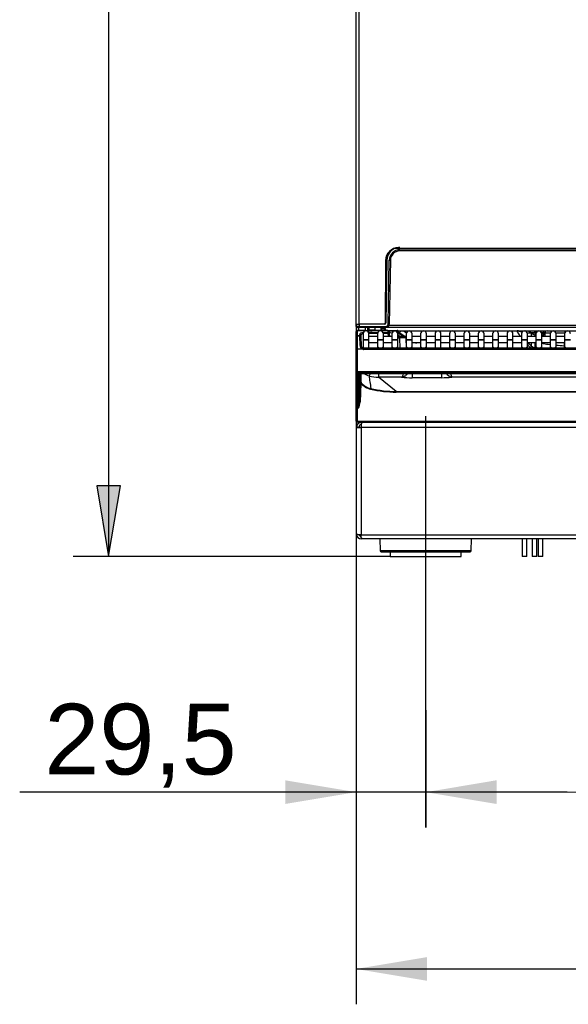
# Model space of a CAD drawing. Header units: millimetres. Extents: x 25 to 270, y 0 to 188.
# Tile 5 of 34: x 25 to 48, y 104 to 146. Entities that reach past the tile are written whole.
import ezdxf
from ezdxf.enums import TextEntityAlignment as Align
from ezdxf.lldxf.tags import DXFTag

# ---------------------------------------------------------------- set-up
doc = ezdxf.new("R2010")
doc.units = ezdxf.units.MM
doc.layers.add('134.124_BW4_CTM_', color=7, linetype='Continuous')
doc.layers.add('Standard', color=7, linetype='Continuous')
doc.styles.add('SEACAD_Arial', font='arial.ttf')
tags = doc.linetypes.add('CENTER2', pattern=[28.575, 19.05, -3.175, 3.175, -3.175]).pattern_tags.tags
tags[10:11] = [DXFTag(74, 4), DXFTag(75, 0), DXFTag(340, '0'), DXFTag(46, 0.0), DXFTag(50, 0.0), DXFTag(44, 0.0), DXFTag(45, 0.0)]
tags[8:9] = [DXFTag(74, 4), DXFTag(75, 0), DXFTag(340, '0'), DXFTag(46, 0.0), DXFTag(50, 0.0), DXFTag(44, 0.0), DXFTag(45, 0.0)]
tags[6:7] = [DXFTag(74, 4), DXFTag(75, 0), DXFTag(340, '0'), DXFTag(46, 0.0), DXFTag(50, 0.0), DXFTag(44, 0.0), DXFTag(45, 0.0)]
tags[4:5] = [DXFTag(74, 4), DXFTag(75, 0), DXFTag(340, '0'), DXFTag(46, 0.0), DXFTag(50, 0.0), DXFTag(44, 0.0), DXFTag(45, 0.0)]
doc.dimstyles.new('ISO', dxfattribs={"dimtxt": 3, "dimasz": 3, "dimexe": 1.5, "dimexo": 1.5, "dimgap": 0.75, "dimtad": 1, "dimlfac": 10, "dimtxsty": 'SEACAD_Arial', "dimblk1": '_SE_FILLED', "dimblk2": '_SE_FILLED', "dimsah": 1, "dimcen": 1.5, "dimazin": 0, "dimtfac": 0.7, "dimtdec": 3, "dimtmove": 0, "dimatfit": 3, "dimfxl": 1, "dimarcsym": 0})

# ---------------------------------------------------------------- blocks, each defined once
blk = doc.blocks.new('SEANNOT_GROUP')
at = {"layer": 'Standard', "color": 7, "linetype": 'CENTER2'}
blk.add_line((0, 10.976), (0, 0), dxfattribs=at)
blk = doc.blocks.new('SE1')
at = {"layer": '134.124_BW4_CTM_', "color": 7, "linetype": 'Continuous'}
for p, q in [((0.066, 9.85), (0.066, 25.43)), ((0.186, 25.43), (0.186, 9.87)), ((30.446, 13.069), (1.691, 13.069)), ((1.922, 13.019), (30.215, 13.019)), ((1.922, 12.97), (1.922, 13.019)), ((30.215, 12.97), (1.922, 12.97)), ((1.317, 12.564), (1.296, 9.9)), ((1.306, 10.02), (1.349, 12.58)), ((1.372, 12.58), (1.325, 9.919)), ((1.424, 9.868), (1.472, 12.577)), ((1.449, 12.918), (1.449, 12.905)), ((1.522, 12.577), (1.474, 9.867)), ((0.066, 9.85), (0.066, 9.55)), ((0.066, 9.85), (0.186, 9.85)), ((0.068, 9.87), (0.188, 9.87)), ((0.07, 9.769), (0.069, 9.85)), ((0.07, 9.769), (0.073, 9.769)), ((0.19, 9.72), (0.12, 9.72)), ((0.186, 9.6), (0.186, 9.72)), ((1.275, 9.87), (0.188, 9.87)), ((0.188, 9.87), (0.19, 9.769)), ((0.19, 9.769), (1.324, 9.769)), ((0.19, 9.72), (0.19, 9.769)), ((1.324, 9.72), (0.19, 9.72)), ((0.446, 9.72), (0.446, 9.6)), ((0.566, 9.6), (0.566, 9.72)), ((0.616, 9.625), (0.616, 9.72)), ((0.616, 9.625), (0.866, 9.625)), ((0.623, 9.6), (0.624, 9.625)), ((0.673, 9.615), (0.672, 9.6)), ((0.673, 9.625), (0.673, 9.615)), ((0.673, 9.615), (0.829, 9.615)), ((0.829, 9.615), (0.829, 9.625)), ((0.829, 9.615), (0.865, 9.615)), ((0.829, 9.615), (0.829, 9.6)), ((0.864, 9.616), (0.864, 9.615)), ((0.865, 9.615), (0.866, 9.614)), ((0.866, 9.72), (0.866, 9.6)), ((1.116, 9.72), (1.116, 9.6)), ((1.116, 9.6), (1.166, 9.65)), ((1.127, 9.611), (1.26, 9.611)), ((1.166, 9.65), (1.166, 9.72)), ((1.257, 9.688), (1.166, 9.688)), ((1.257, 9.678), (1.166, 9.678)), ((1.257, 9.678), (1.257, 9.688)), ((1.26, 9.611), (1.257, 9.678)), ((1.26, 9.6), (1.26, 9.611)), ((1.307, 9.635), (1.307, 9.64)), ((1.307, 9.635), (1.309, 9.6)), ((1.324, 9.769), (1.324, 9.72)), ((1.422, 9.72), (1.324, 9.72)), ((1.422, 9.72), (1.422, 9.757)), ((30.715, 9.72), (1.422, 9.72)), ((1.464, 9.818), (30.673, 9.818)), ((0.066, 9.546), (0.066, 9.55)), ((0.066, 9.336), (0.066, 9.546)), ((0.066, 9.325), (0.066, 9.336)), ((0.066, 8.799), (0.066, 9.325)), ((0.116, 9.6), (0.41, 9.6)), ((0.116, 9.6), (0.116, 9.593)), ((0.41, 9.593), (0.116, 9.593)), ((0.116, 9.593), (0.116, 9.382)), ((0.116, 9.382), (0.217, 9.382)), ((0.116, 9.382), (0.116, 9.375)), ((0.116, 9.375), (0.218, 9.375)), ((0.116, 9.375), (0.116, 8.796)), ((0.217, 9.382), (0.216, 9.431)), ((0.218, 9.375), (0.217, 9.382)), ((0.231, 8.954), (0.218, 9.375)), ((0.266, 9.386), (0.267, 9.338)), ((0.267, 9.338), (0.268, 9.327)), ((0.268, 9.327), (0.281, 8.944)), ((0.36, 9.454), (0.36, 9.204)), ((0.61, 9.204), (0.36, 9.204)), ((0.36, 9.204), (0.36, 9.184)), ((0.41, 9.6), (0.47, 9.6)), ((0.41, 9.593), (0.41, 9.6)), ((0.41, 9.592), (0.41, 9.593)), ((0.47, 9.6), (0.47, 9.578)), ((0.47, 9.6), (0.702, 9.6)), ((0.701, 9.57), (0.53, 9.57)), ((0.701, 9.568), (0.535, 9.568)), ((0.596, 9.512), (0.986, 9.512)), ((0.972, 9.465), (0.61, 9.465)), ((0.61, 9.204), (0.61, 9.454)), ((0.971, 9.334), (0.61, 9.334)), ((0.61, 9.184), (0.61, 9.204)), ((0.702, 9.6), (0.702, 9.57)), ((0.702, 9.6), (0.782, 9.6)), ((1.418, 9.593), (0.78, 9.593)), ((0.782, 9.6), (0.782, 9.599)), ((0.782, 9.6), (1.418, 9.6)), ((0.971, 9.454), (0.971, 9.204)), ((1.221, 9.204), (0.971, 9.204)), ((0.971, 9.204), (0.971, 9.184)), ((1.207, 9.512), (1.421, 9.512)), ((1.421, 9.465), (1.221, 9.465)), ((1.221, 9.204), (1.221, 9.454)), ((1.582, 9.334), (1.221, 9.334)), ((1.221, 9.184), (1.221, 9.204)), ((1.418, 9.593), (1.418, 9.6)), ((1.418, 9.6), (1.459, 9.6)), ((1.421, 9.512), (1.418, 9.593)), ((1.421, 9.465), (1.421, 9.512)), ((1.471, 9.467), (1.421, 9.465)), ((1.422, 9.42), (1.421, 9.465)), ((1.472, 9.421), (1.422, 9.42)), ((1.459, 9.6), (1.809, 9.6)), ((1.459, 9.58), (1.459, 9.6)), ((1.465, 9.58), (1.542, 9.58)), ((1.468, 9.552), (1.468, 9.548)), ((1.468, 9.548), (1.471, 9.467)), ((1.471, 9.467), (1.472, 9.421)), ((1.542, 9.58), (2.101, 9.58)), ((1.582, 9.454), (1.582, 9.204)), ((1.832, 9.204), (1.582, 9.204)), ((1.582, 9.204), (1.582, 9.184)), ((1.832, 9.204), (1.832, 9.454)), ((1.943, 9.334), (1.832, 9.398)), ((2.193, 9.334), (1.832, 9.334)), ((1.832, 9.325), (1.918, 9.325)), ((1.918, 9.275), (1.832, 9.275)), ((1.832, 9.184), (1.832, 9.204)), ((1.94, 9.473), (1.859, 9.473)), ((1.859, 9.473), (2.101, 9.334)), ((1.918, 9.325), (1.918, 9.275)), ((1.918, 9.325), (2.118, 9.325)), ((2.168, 9.277), (1.918, 9.275)), ((1.933, 8.846), (1.918, 9.275)), ((2.126, 9.334), (1.94, 9.473)), ((2.101, 9.58), (6.898, 9.58)), ((2.101, 9.58), (2.101, 9.562)), ((2.101, 9.562), (2.198, 9.489)), ((2.256, 9.562), (2.101, 9.562)), ((2.168, 9.277), (2.183, 8.846)), ((2.193, 9.454), (2.193, 9.204)), ((2.443, 9.204), (2.193, 9.204)), ((2.193, 9.204), (2.193, 9.184)), ((2.867, 9.562), (2.381, 9.562)), ((2.443, 9.204), (2.443, 9.454)), ((2.804, 9.334), (2.443, 9.334)), ((2.443, 9.184), (2.443, 9.204)), ((2.804, 9.454), (2.804, 9.204)), ((3.054, 9.204), (2.804, 9.204)), ((2.804, 9.204), (2.804, 9.184)), ((3.478, 9.562), (2.992, 9.562)), ((3.054, 9.204), (3.054, 9.454)), ((3.415, 9.334), (3.054, 9.334)), ((3.054, 9.184), (3.054, 9.204)), ((3.415, 9.454), (3.415, 9.204)), ((3.665, 9.204), (3.415, 9.204)), ((3.415, 9.204), (3.415, 9.184)), ((4.089, 9.562), (3.603, 9.562)), ((3.665, 9.204), (3.665, 9.454)), ((4.026, 9.334), (3.665, 9.334)), ((3.665, 9.184), (3.665, 9.204)), ((4.026, 9.454), (4.026, 9.204)), ((4.276, 9.204), (4.026, 9.204)), ((4.026, 9.204), (4.026, 9.184)), ((4.7, 9.562), (4.214, 9.562)), ((4.276, 9.204), (4.276, 9.454)), ((4.637, 9.334), (4.276, 9.334)), ((4.276, 9.184), (4.276, 9.204)), ((4.637, 9.454), (4.637, 9.204)), ((4.887, 9.204), (4.637, 9.204)), ((4.637, 9.204), (4.637, 9.184)), ((5.311, 9.562), (4.825, 9.562)), ((4.887, 9.204), (4.887, 9.454)), ((5.248, 9.334), (4.887, 9.334)), ((4.887, 9.184), (4.887, 9.204)), ((5.248, 9.454), (5.248, 9.204)), ((5.498, 9.204), (5.248, 9.204)), ((5.248, 9.204), (5.248, 9.184)), ((5.922, 9.562), (5.436, 9.562)), ((5.498, 9.204), (5.498, 9.454)), ((5.859, 9.334), (5.498, 9.334)), ((5.498, 9.184), (5.498, 9.204)), ((5.859, 9.454), (5.859, 9.204)), ((6.109, 9.204), (5.859, 9.204)), ((5.859, 9.204), (5.859, 9.184)), ((6.533, 9.562), (6.047, 9.562)), ((6.109, 9.204), (6.109, 9.454)), ((6.47, 9.334), (6.109, 9.334)), ((6.109, 9.184), (6.109, 9.204)), ((6.47, 9.454), (6.47, 9.204)), ((6.72, 9.204), (6.47, 9.204)), ((6.47, 9.204), (6.47, 9.184)), ((6.9, 9.562), (6.658, 9.562)), ((6.72, 9.204), (6.72, 9.454)), ((7.081, 9.334), (6.72, 9.334)), ((6.72, 9.184), (6.72, 9.204)), ((6.898, 9.58), (7.262, 9.58)), ((7.036, 9.334), (6.9, 9.562)), ((7.081, 9.454), (7.081, 9.204)), ((7.331, 9.204), (7.081, 9.204)), ((7.081, 9.204), (7.081, 9.184)), ((7.262, 9.58), (7.988, 9.58)), ((7.508, 9.477), (7.329, 9.477)), ((7.331, 9.204), (7.331, 9.454)), ((7.692, 9.334), (7.331, 9.334)), ((7.331, 9.184), (7.331, 9.204)), ((7.512, 9.473), (7.508, 9.477)), ((7.512, 9.334), (7.512, 9.473)), ((7.642, 9.416), (7.642, 9.334)), ((7.692, 9.454), (7.692, 9.204)), ((7.942, 9.204), (7.692, 9.204)), ((7.692, 9.204), (7.692, 9.184)), ((7.942, 9.204), (7.942, 9.454)), ((8.303, 9.334), (7.942, 9.334)), ((7.942, 9.184), (7.942, 9.204)), ((7.988, 9.58), (8.147, 9.58)), ((8.077, 9.49), (8.034, 9.491)), ((8.071, 9.482), (8.069, 9.353)), ((8.073, 9.482), (8.071, 9.334)), ((8.303, 9.482), (8.073, 9.482)), ((8.173, 9.58), (8.92, 9.58)), ((8.303, 9.454), (8.303, 9.204)), ((8.553, 9.204), (8.303, 9.204)), ((8.303, 9.204), (8.303, 9.184)), ((8.914, 9.482), (8.544, 9.482)), ((8.553, 9.204), (8.553, 9.454)), ((8.914, 9.334), (8.553, 9.334)), ((8.553, 9.184), (8.553, 9.204)), ((8.92, 9.482), (8.914, 9.482)), ((8.914, 9.482), (8.914, 9.334)), ((8.914, 9.454), (8.914, 9.204)), ((9.164, 9.204), (8.914, 9.204)), ((8.914, 9.204), (8.914, 9.184)), ((8.92, 9.58), (9.012, 9.58)), ((9.012, 9.58), (9.759, 9.58)), ((0.066, 7.836), (0.066, 8.799)), ((0.353, 8.796), (0.116, 8.796)), ((0.116, 8.796), (0.116, 7.842)), ((0.61, 9.184), (0.36, 9.184)), ((0.36, 9.184), (0.36, 8.938)), ((0.36, 8.938), (0.36, 8.847)), ((0.381, 8.846), (0.381, 8.793)), ((12.871, 8.846), (0.381, 8.846)), ((12.871, 8.793), (0.381, 8.793)), ((0.61, 8.938), (0.61, 9.184)), ((0.61, 9.084), (0.971, 9.084)), ((0.61, 8.846), (0.61, 8.938)), ((1.221, 9.184), (0.971, 9.184)), ((0.971, 9.184), (0.971, 8.938)), ((0.971, 8.938), (0.971, 8.846)), ((1.221, 8.938), (1.221, 9.184)), ((1.221, 9.084), (1.582, 9.084)), ((1.221, 8.846), (1.221, 8.938)), ((1.832, 9.184), (1.582, 9.184)), ((1.582, 9.184), (1.582, 8.938)), ((1.582, 8.938), (1.582, 8.846)), ((1.832, 8.938), (1.832, 9.184)), ((1.832, 8.846), (1.832, 8.938)), ((2.174, 9.084), (2.193, 9.084)), ((2.443, 9.184), (2.193, 9.184)), ((2.193, 9.184), (2.193, 8.938)), ((2.193, 8.938), (2.193, 8.846)), ((2.443, 8.938), (2.443, 9.184)), ((2.443, 9.084), (2.804, 9.084)), ((2.443, 8.846), (2.443, 8.938)), ((2.648, 9.084), (2.648, 9.075)), ((2.804, 9.075), (2.648, 9.075)), ((3.054, 9.184), (2.804, 9.184)), ((2.804, 9.184), (2.804, 8.938)), ((2.804, 8.938), (2.804, 8.846)), ((3.054, 8.938), (3.054, 9.184)), ((3.054, 9.084), (3.415, 9.084)), ((3.415, 9.075), (3.054, 9.075)), ((3.054, 8.846), (3.054, 8.938)), ((3.665, 9.184), (3.415, 9.184)), ((3.415, 9.184), (3.415, 8.938)), ((3.415, 8.938), (3.415, 8.846)), ((3.665, 8.938), (3.665, 9.184)), ((3.665, 9.084), (4.026, 9.084)), ((4.026, 9.075), (3.665, 9.075)), ((3.665, 8.846), (3.665, 8.938)), ((4.276, 9.184), (4.026, 9.184)), ((4.026, 9.184), (4.026, 8.938)), ((4.026, 8.938), (4.026, 8.846)), ((4.276, 8.938), (4.276, 9.184)), ((4.276, 9.084), (4.637, 9.084)), ((4.637, 9.075), (4.276, 9.075)), ((4.276, 8.846), (4.276, 8.938)), ((4.887, 9.184), (4.637, 9.184)), ((4.637, 9.184), (4.637, 8.938)), ((4.637, 8.938), (4.637, 8.846)), ((4.887, 8.938), (4.887, 9.184)), ((4.887, 9.084), (5.248, 9.084)), ((5.248, 9.075), (4.887, 9.075)), ((4.887, 8.846), (4.887, 8.938)), ((5.498, 9.184), (5.248, 9.184)), ((5.248, 9.184), (5.248, 8.938)), ((5.248, 8.938), (5.248, 8.846)), ((5.498, 8.938), (5.498, 9.184)), ((5.498, 9.084), (5.859, 9.084)), ((5.859, 9.075), (5.498, 9.075)), ((5.498, 8.846), (5.498, 8.938)), ((6.109, 9.184), (5.859, 9.184)), ((5.859, 9.184), (5.859, 8.938)), ((5.859, 8.938), (5.859, 8.846)), ((6.109, 8.938), (6.109, 9.184)), ((6.109, 9.084), (6.47, 9.084)), ((6.47, 9.075), (6.109, 9.075)), ((6.109, 8.846), (6.109, 8.938)), ((6.72, 9.184), (6.47, 9.184)), ((6.47, 9.184), (6.47, 8.938)), ((6.47, 8.938), (6.47, 8.846)), ((6.72, 8.938), (6.72, 9.184)), ((6.72, 9.084), (7.081, 9.084)), ((7.081, 9.075), (6.72, 9.075)), ((6.72, 8.846), (6.72, 8.938)), ((7.331, 9.184), (7.081, 9.184)), ((7.081, 9.184), (7.081, 8.938)), ((7.081, 8.938), (7.081, 8.846)), ((7.331, 8.938), (7.331, 9.184)), ((7.331, 9.084), (7.692, 9.084)), ((7.331, 8.846), (7.331, 8.938)), ((7.455, 8.878), (7.34, 8.993)), ((7.375, 9.084), (7.397, 9.048)), ((7.397, 9.048), (7.512, 8.933)), ((7.512, 8.933), (7.512, 9.084)), ((7.642, 9.084), (7.642, 8.875)), ((7.642, 8.875), (7.692, 8.872)), ((7.942, 9.184), (7.692, 9.184)), ((7.692, 9.184), (7.692, 8.938)), ((7.692, 8.938), (7.692, 8.846)), ((7.942, 8.938), (7.942, 9.184)), ((7.942, 9.084), (8.303, 9.084)), ((7.942, 8.846), (7.942, 8.938)), ((7.942, 8.859), (8.195, 8.846)), ((8.553, 9.184), (8.303, 9.184)), ((8.303, 9.184), (8.303, 8.938)), ((8.303, 8.938), (8.303, 8.846)), ((8.553, 8.938), (8.553, 9.184)), ((8.553, 9.084), (8.914, 9.084)), ((8.553, 8.846), (8.553, 8.938)), ((8.914, 8.933), (8.898, 8.934)), ((9.164, 9.184), (8.914, 9.184)), ((8.914, 9.184), (8.914, 8.938)), ((8.914, 9.084), (8.914, 9.081)), ((8.914, 9.081), (8.914, 9.081)), ((8.914, 8.938), (8.914, 8.846)), ((8.914, 8.846), (8.914, 8.933)), ((0.066, 7.836), (0.066, 7.836)), ((0.066, 6.882), (0.066, 7.836)), ((0.116, 7.842), (0.116, 7.829)), ((32.016, 7.842), (0.116, 7.842)), ((0.116, 7.829), (32.016, 7.829)), ((0.116, 7.829), (0.116, 7.786)), ((0.116, 7.786), (0.116, 6.833)), ((32.016, 7.786), (0.116, 7.786)), ((0.187, 6.833), (0.187, 7.769)), ((0.217, 7.776), (0.217, 6.861)), ((0.247, 7.777), (31.885, 7.777)), ((0.247, 7.777), (0.247, 7.777)), ((0.247, 7.777), (31.885, 7.777)), ((1.019, 7.777), (1.019, 7.61)), ((1.771, 7.009), (1.019, 7.61)), ((1.998, 7.61), (1.019, 7.61)), ((2.448, 7.773), (2.448, 7.591)), ((3.684, 7.591), (2.448, 7.591)), ((3.684, 7.773), (3.684, 7.591)), ((27.998, 7.61), (4.129, 7.61)), ((0.208, 6.558), (0.236, 7.346)), ((0.266, 7.348), (0.238, 6.56)), ((0.066, 6.299), (0.066, 6.882)), ((0.116, 6.833), (0.116, 6.293)), ((0.116, 6.833), (0.187, 6.833)), ((1.771, 6.983), (1.771, 7.009)), ((1.771, 7.009), (30.361, 7.009)), ((30.361, 6.983), (1.771, 6.983)), ((0.066, 5.75), (0.066, 6.299)), ((0.116, 6.293), (0.116, 5.745)), ((0.169, 6.293), (0.116, 6.293)), ((0.066, 5.748), (0.066, 5.75)), ((0.066, 5.75), (0.066, 5.75)), ((0.086, 5.5), (0.086, 5.487)), ((0.086, 0.95), (0.086, 5.487)), ((0.144, 5.487), (0.086, 5.487)), ((0.116, 5.745), (0.116, 5.744)), ((0.116, 5.744), (0.116, 5.7)), ((0.116, 5.744), (32.016, 5.744)), ((32.016, 5.7), (0.116, 5.7)), ((0.215, 5.491), (0.145, 5.482)), ((0.186, 5.5), (0.186, 5.487)), ((0.186, 5.5), (0.286, 5.5)), ((0.286, 5.7), (0.3, 5.7)), ((0.286, 5.632), (0.286, 5.475)), ((31.886, 5.475), (0.286, 5.475)), ((0.286, 5.475), (0.286, 0.938)), ((0.3, 5.656), (0.3, 5.7)), ((0.3, 5.7), (0.343, 5.7)), ((0.343, 5.7), (0.351, 5.7)), ((0.351, 5.7), (31.822, 5.7)), ((0.661, 5.7), (0.661, 5.7)), ((0.861, 5.7), (0.861, 5.7)), ((0.286, 0.925), (0.286, 0.938)), ((0.286, 0.925), (31.886, 0.925)), ((0.286, 0.8), (0.286, 0.925)), ((0.317, 0.75), (0.286, 0.75)), ((0.317, 0.75), (0.317, 0.771)), ((0.356, 0.75), (0.317, 0.75)), ((31.806, 0.75), (0.367, 0.75)), ((1.072, 0.75), (1.081, 0.249)), ((4.951, 0.249), (4.96, 0.75)), ((7.116, 0.75), (7.116, 0)), ((7.316, 0), (7.316, 0.75)), ((7.531, 0.75), (7.531, 0)), ((7.731, 0), (7.731, 0.75)), ((7.787, 0.75), (7.787, 0)), ((7.987, 0), (7.987, 0.75)), ((4.951, 0.249), (1.081, 0.249)), ((1.131, 0.2), (4.901, 0.2)), ((1.516, 0.2), (1.516, 0)), ((1.516, 0), (4.516, 0)), ((4.516, 0), (4.516, 0.2)), ((7.316, 0), (7.116, 0)), ((7.731, 0), (7.531, 0)), ((7.987, 0), (7.787, 0))]:
    blk.add_line(p, q, dxfattribs=at)
for centre, radius, start, end in [((1.867, 12.56), 0.55, 90, 179.5606), ((1.922, 12.57), 0.55, 114.7831, 179), ((1.922, 12.569), 0.58, 134.7378, 144.6264), ((1.922, 12.569), 0.45, 90, 179), ((1.922, 12.57), 0.4, 90, 179), ((1.922, 12.57), 0.55, 90, 114.7831), ((1.944, 12.576), 0.595, 146.3339, 179.6198), ((1.298, 10.05), 0.03, 270, 359), ((0.12, 9.77), 0.05, 181, 211.0286), ((0.126, 11.841), 2.073, 268.5115, 271.7628), ((0.118, 9.766), 0.0453, 176.0136, 249.445), ((0.12, 9.77), 0.05, 248.2038, 270), ((0.616, 9.575), 0.05, 90, 150), ((0.673, 9.58), 0.05, 115.8419, 156.4218), ((0.829, 9.58), 0.05, 44.427, 64.1581), ((0.72, 9.455), 0.216, 48.035, 48.9469), ((1.257, 9.638), 0.05, 2.0076, 87.4071), ((1.275, 9.92), 0.05, 270, 359), ((1.246, 9.9), 0.05, 325.2395, 359.5606), ((1.324, 9.869), 0.1, 270, 359), ((1.324, 9.87), 0.15, 270, 359), ((0.116, 9.55), 0.05, 90, 180), ((0.116, 9.325), 0.05, 90, 180), ((0.218, 9.325), 0.05, 2, 90), ((0.485, 9.454), 0.125, 0, 180), ((0.41, 9.57), 0.03, 10.4475, 90), ((0.782, 9.57), 0.03, 90, 159.1298), ((0.76, 9.602), 0.0222, 335.1212, 351.8515), ((1.096, 9.454), 0.125, 0, 180), ((1.418, 9.55), 0.05, 2.0076, 90), ((1.572, 9.425), 0.15, 182.0076, 217.4814), ((1.461, 8.796), 0.784, 76.6902, 89.7304), ((1.408, 8.427), 1.075, 80.3768, 86.8764), ((1.572, 9.425), 0.1, 182.0076, 245.889), ((1.707, 9.454), 0.125, 0, 180), ((1.809, 9.55), 0.05, 36.8699, 90), ((2.118, 9.275), 0.05, 2.0076, 90), ((2.318, 9.454), 0.125, 0, 180), ((2.929, 9.454), 0.125, 0, 180), ((3.54, 9.454), 0.125, 0, 180), ((4.151, 9.454), 0.125, 0, 180), ((4.762, 9.454), 0.125, 0, 180), ((5.373, 9.454), 0.125, 0, 180), ((5.984, 9.454), 0.125, 0, 180), ((6.595, 9.454), 0.125, 0, 180), ((7.206, 9.454), 0.125, 0, 180), ((7.817, 9.454), 0.125, 0, 180), ((8.167, 9.48), 0.1, 89.9785, 172.2389), ((8.171, 9.48), 0.1, 89.9999, 179.2522), ((8.173, 9.48), 0.1, 90, 179.2076), ((8.428, 9.454), 0.125, 0, 180), ((9.039, 9.454), 0.125, 0, 180), ((0.397, 8.956), 0.166, 180.7247, 254.3977), ((0.387, 8.949), 0.106, 182.6412, 256.5928), ((0.383, 8.955), 0.109, 259.3022, 269.1418), ((0.189, 7.799), 0.0278, 293.5946, 296.754), ((-66.902, 6.083), 67.15, 1.07749, 1.445), ((-68.979, 6.022), 69.279, 1.11044, 1.45108), ((0.851, 8.435), 0.802, 235.6307, 253.9775), ((-3.12, 9.15), 4.033, 338.3834, 340.0197), ((1.014, 9.004), 1.395, 253.9752, 270.1797), ((2.418, 12.403), 4.811, 264.9907, 270.3624), ((3.515, 17.116), 9.526, 271.0141, 273.6923), ((4.333, 8.185), 0.611, 222.3865, 250.483), ((5.1, 8.056), 1.068, 195.2109, 204.6693), ((0.87, 7.914), 0.828, 223.1271, 256.9231), ((0.87, 7.91), 0.798, 223.107, 256.9129), ((1.773, 11.811), 4.829, 256.9453, 269.9689), ((1.772, 11.795), 4.786, 256.9258, 269.9847), ((-0.644, 6.645), 0.886, 336.5985, 354.5365), ((-1.805, 6.718), 2.02, 347.8522, 355.4531), ((0.116, 5.75), 0.05, 182.0076, 270), ((0.286, 5.5), 0.2, 90, 180), ((0.147, 6.062), 0.575, 269.7192, 275.4437), ((0.286, 5.5), 0.1, 90, 180), ((0.817, 5.65), 0.05, 90, 96.9797), ((0.861, 5.5), 0.2, 90, 94.1972), ((0.911, 5.65), 0.05, 90, 96.9797), ((0.286, 0.95), 0.2, 180, 270), ((0.286, 0.95), 0.1, 184.8202, 270), ((1.131, 0.25), 0.05, 181, 270), ((4.901, 0.25), 0.05, 270, 359)]:
    blk.add_arc(centre, radius, start, end, dxfattribs=at)
for centre, major_axis, ratio, start_param, end_param in [((1.342, 12.58), (-0.03, 0.0005), 0.015272, 1.815707, 3.141593), ((1.449, 12.906), (-0.0245, 0.0174), 0.014231, 1.5809, 3.141593), ((1.472, 12.578), (0.05, -0.0009), 0.013088, 4.712617, 6.283185), ((0.673, 9.591), (0.05, -0.0018), 0.894317, 2.30171, 2.968029), ((0.673, 9.58), (-0.05, 0.0018), 0.699781, 4.736914, 5.725218), ((0.895, 9.655), (-0.0329, -0.0376), 0.796326, 0, 0.125772), ((1.257, 9.633), (0.05, 0.0018), 0.894317, 0, 1.539457), ((1.26, 9.566), (0.05, 0.0018), 0.894317, 0.830172, 1.539457), ((1.297, 9.991), (0.03, -0.0005), 0.008725, 4.712541, 6.283185), ((1.295, 9.92), (-0.03, 0.0005), 0.008725, 1.611023, 3.141593), ((1.424, 9.868), (0.05, -0.0009), 0.013088, 4.712617, 6.283185), ((0.116, 9.546), (-0.05, 0), 0.927184, 4.712389, 6.283185), ((0.116, 9.336), (-0.05, 0), 0.927184, 4.712389, 6.283185), ((0.416, 9.431), (0.2, -0.001), 0.403684, 1.784755, 3.158437), ((0.216, 9.384), (-0.05, -0.0017), 0.927105, 3.141593, 4.680025), ((0.217, 9.336), (0.05, 0.0017), 0.927105, 0, 1.538432), ((0.416, 9.384), (0.15, -0.005), 0.53739, 1.96343, 3.176803), ((0.41, 9.565), (0.03, 0.0011), 0.927104, 0.488598, 1.538309), ((0.41, 9.564), (0.03, 0.0011), 0.927104, 0.50656, 1.538309), ((0.47, 9.592), (0.06, -0.0003), 0.387555, 3.156827, 4.215766), ((0.702, 9.599), (0.0801, 0.0003), 0.38754, 4.6993, 6.062541), ((0.701, 9.54), (0, -0.03), 0.002042, 3.134106, 3.525566), ((0.78, 9.565), (0.026, -0.0149), 0.906527, 2.049955, 3.146406), ((0.782, 9.569), (-0.03, 0.0011), 0.989056, 4.747046, 5.906352), ((1.418, 9.546), (0.05, 0.0018), 0.927104, 0, 1.538309), ((1.421, 9.465), (0.05, 0.0018), 0.927104, 0, 1.538309), ((1.465, 9.5), (0, 0.08), 0.650613, 0, 0.132611), ((1.542, 8.78), (0, 0.8), 0.996195, 6.130172, 6.283185), ((1.542, 8.78), (0, 0.8), 0.996195, 5.759587, 5.951694), ((1.457, 8.78), (0.785, 0.168), 0.996659, 0.835616, 0.882028), ((1.82, 9.404), (0.0399, 0.0693), 0.008708, 0.043593, 1.229993), ((4.185, 8.78), (2.266, -0.746), 0.105855, 2.772214, 3.315979), ((7.35, 8.78), (0.452, -0.8), 0.037493, 3.120385, 3.332668), ((6.898, 9.23), (0, 0.35), 0.996155, 5.672414, 6.283185), ((6.9, 9.22), (0.301, 0.179), 0.96994, 0.454291, 1.046785), ((7.262, 9.23), (0, 0.35), 0.996155, 5.497787, 6.283185), ((9.091, 9.23), (1.583, -0.25), 0.078284, 2.649264, 3.16432), ((8.851, 9.49), (-1.343, -0.018), 0.010609, -0.533968, -0.066234), ((7.653, 9.615), (-0.2, 0), 0.996184, 0.789236, 1.518652), ((8.841, 9.291), (1.199, -0.125), 0.073777, 2.859095, 3.149316), ((9.091, 9.23), (1.583, -0.25), 0.078284, -3.96879, -3.880505), ((8.851, 9.49), (-1.343, -0.018), 0.010609, -0.916158, -0.822094), ((8.841, 9.291), (1.199, -0.125), 0.073777, -3.976822, -3.857153), ((7.988, 9.23), (0, -0.35), 0.197588, 2.411007, 3.141593), ((8.147, 9.23), (0, 0.35), 0.056922, 6.185148, 6.283185), ((8.92, 9.48), (0, 0.1), 0.056912, 0, 1.553343), ((9.012, 9.48), (0, -0.1), 0.056912, 2.858238, 3.141593), ((0.116, 8.799), (-0.05, 0), 0.052336, 0, 1.570796), ((0.231, 8.942), (0.05, 0.0017), 0.234798, 0, 1.562597), ((0.353, 8.799), (-0.01, -0.049), 0.010479, 1.519495, 3.141306), ((0.381, 8.951), (0.005, -0.157), 0.952321, 6.062478, 6.254557), ((0.485, 8.938), (0.125, 0), 0.984808, 3.141593, 3.980629), ((0.353, 8.799), (-0.01, -0.049), 0.010479, 3.141306, 3.396759), ((0.485, 8.938), (0.125, 0), 0.984808, 5.444149, 6.283185), ((1.096, 8.938), (-0.125, 0), 0.984808, 0, 0.839036), ((1.096, 8.938), (-0.125, 0), 0.984808, 2.302556, 3.141593), ((1.707, 8.938), (-0.125, 0), 0.984808, 0, 0.839036), ((1.707, 8.938), (-0.125, 0), 0.984808, 2.302556, 3.141593), ((2.318, 8.938), (-0.125, 0), 0.984808, 0, 0.839036), ((2.318, 8.938), (-0.125, 0), 0.984808, 2.302556, 3.141593), ((2.59, 9.979), (0.73, -0.59), 0.937439, 5.284888, 5.424414), ((2.929, 8.938), (-0.125, 0), 0.984808, 0, 0.839036), ((2.929, 8.938), (-0.125, 0), 0.984808, 2.302556, 3.141593), ((3.54, 8.938), (0.125, 0), 0.984808, 3.141593, 3.980629), ((3.54, 8.938), (0.125, 0), 0.984808, 5.444149, 6.283185), ((4.151, 8.938), (0.125, 0), 0.984808, 3.141593, 3.980629), ((4.151, 8.938), (0.125, 0), 0.984808, 5.444149, 6.283185), ((4.762, 8.938), (0.125, 0), 0.984808, 3.141593, 3.980629), ((4.762, 8.938), (0.125, 0), 0.984808, 5.444149, 6.283185), ((5.373, 8.938), (0.125, 0), 0.984808, 3.141593, 3.980629), ((5.373, 8.938), (0.125, 0), 0.984808, 5.444149, 6.283185), ((5.984, 8.938), (0.125, 0), 0.984808, 3.141593, 3.980629), ((5.984, 8.938), (0.125, 0), 0.984808, 5.444149, 6.283185), ((6.595, 8.938), (0.125, 0), 0.984808, 3.141593, 3.980629), ((6.595, 8.938), (0.125, 0), 0.984808, 5.444149, 6.283185), ((7.206, 8.938), (0.125, 0), 0.984808, 3.141593, 3.980629), ((7.206, 8.938), (0.125, 0), 0.984808, 5.444149, 6.283185), ((7.34, 8.992), (0.0565, 0.0566), 0.012327, 0.061993, 1.558441), ((7.153, 8.796), (-0.169, 0.314), 0.980281, 5.013421, 5.16787), ((7.455, 8.877), (0.0565, 0.0566), 0.012327, 0.061993, 1.558441), ((7.653, 9.078), (0, -0.282), 0.994661, 5.501625, 5.68051), ((7.653, 9.076), (0, -0.202), 0.99104, 5.501625, 6.231041), ((7.638, 8.795), (0.0042, 0.0799), 0.000915, 0.087266, 0.884811), ((7.817, 8.938), (0.125, 0), 0.984808, 3.141593, 3.980629), ((7.817, 8.938), (0.125, 0), 0.984808, 5.444149, 6.283185), ((8.428, 8.938), (0.125, 0), 0.984808, 3.141593, 3.980629), ((8.428, 8.938), (0.125, 0), 0.984808, 5.444149, 6.283185), ((8.905, 9.083), (-0.009, -0.15), 0.057817, 0.087413, 1.556637), ((9.039, 8.938), (0.125, 0), 0.984808, 3.141593, 3.980629), ((8.922, 9.083), (-0.008, -0.15), 0.042598, 0.087346, 0.15632), ((0.116, 7.836), (-0.05, 0), 0.1256, 4.712389, 6.283185), ((0.116, 7.836), (0.05, 0), 0.123749, 1.570796, 3.141593), ((0.116, 7.836), (-0.05, 0), 0.121869, 0, 1.570796), ((0.116, 7.836), (0.05, 0), 0.992546, 3.141593, 4.712389), ((0.187, 7.799), (0.03, 0), 0.992546, 4.712389, 5.242965), ((0.247, 7.769), (-0.06, 0), 0.123668, 5.877157, 6.283185), ((0.247, 7.769), (-0.06, 0), 0.123668, 4.706097, 5.877157), ((0.266, 7.344), (-0.03, -0.0006), 0.996899, 3.882102, 6.227899), ((0.266, 7.344), (-0.03, 0.001), 0.121796, 4.71664, 6.278804), ((0.266, 7.344), (0.0219, 0.0205), 0.089157, 0.053326, 1.487281), ((0.683, 7.104), (0.0068, 0.0292), 0.027679, 0.077549, 1.451786), ((0.116, 6.882), (0.05, 0), 0.992546, 3.141593, 4.712389), ((0.164, 6.217), (0.023, 0.62), 0.004555, -1.448454, -0.122004), ((0.187, 6.863), (-0.03, 0), 0.992546, 1.570796, 3.105906), ((0.194, 6.216), (0.023, 0.65), 0.004346, -1.017327, -0.122019), ((0.116, 6.299), (0.05, 0), 0.121869, 3.141593, 4.712389), ((0.238, 6.557), (-0.03, 0.001), 0.121796, 4.71664, 6.278804), ((0.116, 5.751), (-0.05, -0.0009), 0.121832, 0.002135, 1.568662), ((0.116, 5.75), (-0.05, -0.0018), 0.121796, 0, 1.566527), ((0.286, 5.5), (-0.2, 0), 0.121869, 0.785398, 1.570796), ((0.286, 5.5), (-0.1, 0), 0.121869, 0.785398, 1.570796), ((0.286, 0.963), (0.2, 0), 0.121869, 3.926991, 4.712389)]:
    blk.add_ellipse(centre, major_axis=major_axis, ratio=ratio, start_param=start_param, end_param=end_param, dxfattribs=at)
for points, knots in [([(0.449, 9.573), (0.448, 9.573), (0.443, 9.574), (0.438, 9.576), (0.435, 9.577), (0.435, 9.577), (0.435, 9.577)], [0, 0, 0, 0, 0.147448, 0.535675, 0.860334, 1, 1, 1, 1]), ([(0.755, 9.582), (0.755, 9.582), (0.755, 9.582), (0.754, 9.58), (0.746, 9.577), (0.733, 9.573), (0.717, 9.571), (0.706, 9.57), (0.701, 9.57)], [0, 0, 0, 0, 0.019711, 0.187571, 0.366861, 0.580563, 0.825282, 1, 1, 1, 1]), ([(8.066, 9.491), (8.066, 9.487), (8.067, 9.467), (8.049, 9.431), (8.023, 9.402), (8.002, 9.388), (7.994, 9.384), (7.993, 9.384), (7.993, 9.384)], [0, 0, 0, 0, 0.048365, 0.280097, 0.479704, 0.673986, 0.888221, 1, 1, 1, 1]), ([(8.032, 9.028), (8.02, 9.031), (8.008, 9.034), (7.973, 9.043), (7.953, 9.049), (7.939, 9.055)], [0, 0, 0, 0, 0.300903, 0.300903, 1, 1, 1, 1]), ([(0.629, 7.664), (0.619, 7.627), (0.624, 7.585), (0.635, 7.499), (0.642, 7.455), (0.662, 7.32), (0.676, 7.227), (0.689, 7.133)], [0, 0, 0, 0, 0.25, 0.25, 0.5, 0.5, 1, 1, 1, 1]), ([(2.063, 7.774), (2.061, 7.767), (2.06, 7.761), (2.04, 7.671), (2.018, 7.62), (1.998, 7.61)], [0, 0, 0, 0, 0.066482, 0.066482, 1, 1, 1, 1]), ([(2.26, 7.773), (2.254, 7.766), (2.235, 7.744), (2.202, 7.71), (2.161, 7.677), (2.122, 7.652), (2.086, 7.634), (2.054, 7.621), (2.024, 7.613), (2.006, 7.611), (1.998, 7.61)], [0, 0, 0, 0, 0.074659, 0.24063, 0.395647, 0.539141, 0.671129, 0.791818, 0.901373, 1, 1, 1, 1]), ([(0.086, 5.487), (0.086, 5.486), (0.091, 5.485), (0.111, 5.483), (0.126, 5.483), (0.145, 5.482)], [0, 0, 0, 0, 0.5, 0.5, 1, 1, 1, 1]), ([(0.286, 5.632), (0.297, 5.653), (0.308, 5.67), (0.329, 5.694), (0.34, 5.7), (0.351, 5.7)], [0, 0, 0, 0, 0.5, 0.5, 1, 1, 1, 1]), ([(0.145, 0.945), (0.126, 0.946), (0.111, 0.946), (0.091, 0.948), (0.086, 0.949), (0.086, 0.95)], [0, 0, 0, 0, 0.5, 0.5, 1, 1, 1, 1]), ([(0.367, 0.75), (0.353, 0.75), (0.34, 0.754), (0.313, 0.771), (0.299, 0.784), (0.286, 0.8)], [0, 0, 0, 0, 0.5, 0.5, 1, 1, 1, 1])]:
    blk.add_open_spline(points, degree=3, knots=knots, dxfattribs=at)
for points in [[(7.939, 9.377), (7.951, 9.382), (7.969, 9.385), (7.99, 9.389)], [(8.066, 9.365), (8.066, 9.353), (8.066, 9.343), (8.065, 9.334)], [(8.301, 8.986), (8.19, 8.999), (8.099, 9.014), (8.032, 9.028)], [(8.898, 8.934), (8.779, 8.941), (8.662, 8.95), (8.553, 8.959)], [(8.876, 9.084), (8.889, 9.083), (8.901, 9.082), (8.914, 9.081)], [(0.203, 5.49), (0.207, 5.49), (0.211, 5.491), (0.215, 5.491)]]:
    blk.add_open_spline(points, degree=3, dxfattribs=at)
blk = doc.blocks.new('GDimGGroup')
at = {"layer": 'Standard', "linetype": 'Continuous'}
blk.add_hatch(color=7, dxfattribs=at).paths.add_polyline_path([(4.016, 3), (4.516, 0), (5.016, 3)])
at = {"layer": 'Standard', "color": 7, "linetype": 'Continuous'}
for p, q in [((4.516, 64.554), (4.516, 0)), ((4.016, 3), (4.516, 0)), ((5.016, 3), (4.016, 3)), ((4.016, 3), (4.516, 0)), ((5.016, 3), (4.016, 3)), ((4.516, 0), (5.016, 3)), ((4.516, 0), (5.016, 3)), ((16.472, 0), (3.016, 0))]:
    blk.add_line(p, q, dxfattribs=at)
blk = doc.blocks.new('DMBLK1')
at = {"layer": 'Standard', "linetype": 'Continuous'}
for points in [[(45.13, 112.492), (45.128, 113.492), (42.129, 112.987)], [(65.23, 112.53), (68.229, 113.036), (65.228, 113.53)]]:
    blk.add_hatch(color=7, dxfattribs=at).paths.add_polyline_path(points)
at = {"layer": 'Standard', "color": 7, "linetype": 'Continuous'}
for p, q in [((42.122, 116.469), (42.132, 111.487)), ((68.222, 116.519), (68.232, 111.536)), ((42.129, 112.987), (68.229, 113.036))]:
    blk.add_line(p, q, dxfattribs=at)
at = {"layer": 'Standard', "color": 7, "linetype": 'Continuous', "style": 'SEACAD_Arial'}
blk.add_text('261', height=3, rotation=0.1077, dxfattribs=at).set_placement((51.65, 116.754), align=Align.TOP_LEFT)
blk = doc.blocks.new('_SE_FILLED')
at = {"color": 0}
blk.add_line((0, 0), (-1, 0), dxfattribs=at)
blk.add_solid([(0, 0), (-1, -0.1665), (-1, 0.1665), (0, 0)], dxfattribs=at)
blk = doc.blocks.new('DMBLK6')
at = {"layer": 'Standard', "linetype": 'Continuous'}
for points in [[(36.17, 112.487), (39.17, 112.987), (36.17, 113.487)], [(45.12, 112.487), (45.12, 113.487), (42.12, 112.987)]]:
    blk.add_hatch(color=7, dxfattribs=at).paths.add_polyline_path(points)
at = {"layer": 'Standard', "color": 7, "linetype": 'Continuous'}
for p, q in [((39.17, 131.329), (39.17, 111.487)), ((42.12, 127.446), (42.12, 111.487)), ((48.12, 112.987), (24.893, 112.987))]:
    blk.add_line(p, q, dxfattribs=at)
at = {"layer": 'Standard', "color": 7, "linetype": 'Continuous', "style": 'SEACAD_Arial'}
blk.add_text('29,5', height=3, dxfattribs=at).set_placement((25.943, 116.737), align=Align.TOP_LEFT)
blk = doc.blocks.new('DMBLK7')
at = {"layer": 'Standard', "linetype": 'Continuous'}
for points in [[(42.17, 104.987), (42.17, 105.987), (39.17, 105.487)], [(68.17, 104.987), (71.17, 105.487), (68.17, 105.987)]]:
    blk.add_hatch(color=7, dxfattribs=at).paths.add_polyline_path(points)
at = {"layer": 'Standard', "color": 7, "linetype": 'Continuous'}
for p, q in [((39.17, 131.329), (39.17, 103.987)), ((71.17, 131.329), (71.17, 103.987)), ((39.17, 105.487), (71.17, 105.487))]:
    blk.add_line(p, q, dxfattribs=at)
at = {"layer": 'Standard', "color": 7, "linetype": 'Continuous', "style": 'SEACAD_Arial'}
blk.add_text('320', height=3, dxfattribs=at).set_placement((51.648, 109.237), align=Align.TOP_LEFT)

msp = doc.modelspace()

# ---------------------------------------------------------------- block references
at = {"layer": 'Standard', "color": 7}
for name, p in [('GDimGGroup', (24.148, 122.9787)), ('SE1', (39.1036, 122.9787)), ('SEANNOT_GROUP', (42.1196, 117.9695))]:
    msp.add_blockref(name, p, dxfattribs=at)

# ---------------------------------------------------------------- dimensions: what is measured, and where the dimension line sits
at = {"layer": 'Standard', "color": 7, "linetype": 'Continuous'}
dim = msp.add_linear_dim(base=(39.1696, 112.9865), p1=(42.1196, 128.9456), p2=(39.1696, 132.8287), text='\\A1;<>', dimstyle='ISO', dxfattribs=at)
dim.commit()
dim.dimension.update_dxf_attribs({"geometry": 'DMBLK6', "text_midpoint": (35.2106, 112.9865), "dimtype": 160})
for base, p1, p2, angle, picture, middle in [((39.1696, 105.4865), (39.1696, 132.8287), (71.1696, 132.8287), 0, 'DMBLK7', (55.1696, 105.4865)), ((42.129, 112.9865), (42.1196, 117.9695), (68.2196, 118.0185), 0.10765, 'DMBLK1', (55.179, 113.0111))]:
    dim = msp.add_linear_dim(base=base, p1=p1, p2=p2, angle=angle, text='\\A1;<>', dimstyle='ISO', dxfattribs=at)
    dim.commit()
    dim.dimension.update_dxf_attribs({"geometry": picture, "text_midpoint": middle, "dimtype": 161})

doc.saveas('drawing.dxf')
